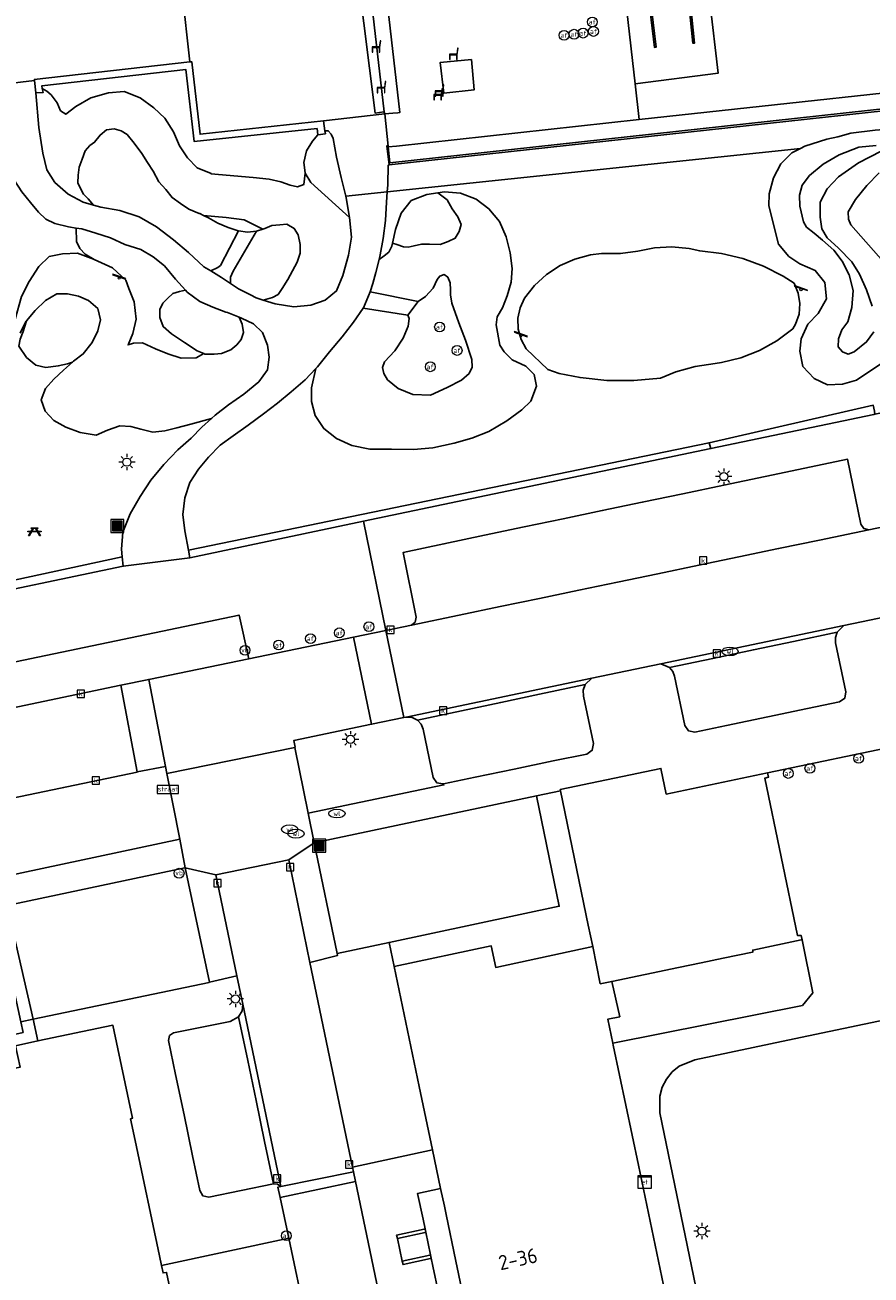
# Model space of a CAD drawing. Header units: metres. Extents: x 197147 to 199131, y 355511 to 356703.
# Tile 84 of 225: x 197853 to 197904, y 356222 to 356299. Entities that reach past the tile are written whole.
import ezdxf
from ezdxf.enums import TextEntityAlignment as Align

# ---------------------------------------------------------------- set-up
doc = ezdxf.new("R2010")
doc.units = ezdxf.units.M
for name, color, linetype in [('B-WE-GR-BEPLANTING_CULTUUR_HEESTERS-GV', 252, 'Continuous'), ('B-WE-GR-GRAS-GV', 252, 'Continuous'), ('B-WE-GR-GROENVOORZIENING-GV', 252, 'Continuous'), ('B-WE-GR-HAAG-GV', 252, 'GR-HAAG1'), ('B-WE-IE-MEUBILAIR_WEGMEUBILAIR-GV', 252, 'Continuous'), ('B-WE-IE-MEUBILAIR_WEGMEUBILAIR-S', 252, 'Continuous'), ('B-WE-IE-TERREINAFSCHEIDING_KUNSTMATIG_MUUR-GV', 252, 'IE-TERREINAFSCHEIDING-KUNSTMATIG-DICHT'), ('B-WE-KL-ET_LS_SR_KAST-S', 252, 'Continuous'), ('B-WE-OG-BEBOUWING-GV', 252, 'Continuous'), ('B-WE-OG-BEBOUWING_HUISNUMMER-T18', 252, 'Continuous'), ('B-WE-OG-TERREIN_ERF-GV', 252, 'Continuous'), ('B-WE-RI-HWA_KOLK-S', 253, 'Continuous'), ('B-WE-VH-GOOT-G', 253, 'Continuous'), ('B-WE-VH-ONVERHARD-GV', 253, 'Continuous'), ('B-WE-VH-VERHARDING_ASFALT-GV', 253, 'Continuous'), ('B-WE-VH-VERHARDING_BETONSTRAATSTEEN-GV', 253, 'Continuous'), ('B-WE-VH-VERHARDING_OPEN-GV', 253, 'Continuous'), ('B-WE-VH-VERHARDING_STRAATBAKSTEEN-GV', 253, 'Continuous'), ('B-WE-VH-VERHARDING_TEGEL-GV', 253, 'Continuous')]:
    doc.layers.add(name, color=color, linetype=linetype)
doc.styles.add('NLCS-ISO-M-T18', font='NLCS-ISO.ttf', dxfattribs={"height": 1.8})
doc.styles.add('NLCS-ISO-M200-T25', font='NLCS-ISO.ttf')
doc.linetypes.add('GR-HAAG1', pattern='A,6,[176,NLCS.SHX,S=0.125,R=0,X=0,Y=0],-2', length=8)
doc.linetypes.add('IE-TERREINAFSCHEIDING-KUNSTMATIG-DICHT', pattern='A,8,-1,[82,NLCS.SHX,S=0.75,R=90,X=0,Y=0],-1', length=10)

# ---------------------------------------------------------------- blocks, each defined once
blk = doc.blocks.new('BGT-AFVALBAK-SO')
at = {"linetype": 'ByBlock', "lineweight": 18}
h = blk.add_hatch(color=0, dxfattribs=at)
h.dxf.hatch_style = 1
h.paths.add_polyline_path([(-1.5, -1.5), (1.5, -1.5), (1.5, 1.5), (-1.5, 1.5)])
at = {"color": 0, "linetype": 'ByBlock', "lineweight": 18}
for points in [[(-2, -2), (2, -2), (2, 2), (-2, 2)], [(-1.5, -1.5), (1.5, -1.5), (1.5, 1.5), (-1.5, 1.5)]]:
    blk.add_lwpolyline(points, close=True, dxfattribs=at)
blk = doc.blocks.new('BGT-STRAATNAAMBORD-SO')
at = {"color": 0, "linetype": 'ByBlock', "lineweight": 18}
blk.add_lwpolyline([(-3.25, -1.25), (3.25, -1.25), (3.25, 1.25), (-3.25, 1.25)], close=True, dxfattribs=at)
at = {"color": 0, "linetype": 'ByBlock', "lineweight": 18, "style": 'NLCS-ISO-M-T18'}
blk.add_text('straat', height=1.5, dxfattribs=at).set_placement((0, 0.15), align=Align.MIDDLE_CENTER)
blk = doc.blocks.new('BGT-ELEKTRAKAST-SO')
at = {"color": 0, "linetype": 'ByBlock', "lineweight": 18}
for points in [[(-2, 2), (2, 2), (2, 1.68), (-2, 1.68)], [(-2, 1.52), (2, 1.52), (2, -2), (-2, -2)]]:
    blk.add_lwpolyline(points, close=True, dxfattribs=at)
at = {"color": 0, "linetype": 'ByBlock', "lineweight": 18, "style": 'NLCS-ISO-M-T18'}
blk.add_text('et', height=1.5, dxfattribs=at).set_placement((0, 0), align=Align.MIDDLE_CENTER)
blk = doc.blocks.new('BGT-AFSLUITPAAL-SO')
at = {"color": 0, "linetype": 'ByBlock', "lineweight": 18}
blk.add_circle((0, 0), 1.5, dxfattribs=at)
at = {"color": 0, "linetype": 'ByBlock', "lineweight": 18, "style": 'NLCS-ISO-M-T18'}
blk.add_text('af', height=1.5, dxfattribs=at).set_placement((0, 0), align=Align.MIDDLE_CENTER)
blk = doc.blocks.new('BGT-VERKEERSBORDPAAL-SO')
at = {"color": 0, "linetype": 'ByBlock', "lineweight": 18}
blk.add_circle((0, 0), 1.5, dxfattribs=at)
at = {"color": 0, "linetype": 'ByBlock', "lineweight": 18, "style": 'NLCS-ISO-M-T18'}
blk.add_text('vb', height=1.5, dxfattribs=at).set_placement((0, 0.13), align=Align.MIDDLE_CENTER)
blk = doc.blocks.new('BGT-LICHTMAST-SO')
at = {"color": 0, "linetype": 'ByBlock', "lineweight": 18}
for points in [[(-1.25, 0), (-2, 0)], [(-1.41, 1.41), (-0.88, 0.88)], [(0, 2), (0, 1.25)], [(0.88, 0.88), (1.41, 1.41)], [(2, 0), (1.25, 0)], [(-1.41, -1.41), (-0.88, -0.88)], [(0, -1.25), (0, -2)], [(0.88, -0.88), (1.41, -1.41)]]:
    blk.add_lwpolyline(points, dxfattribs=at)
blk.add_circle((0, 0), 1, dxfattribs=at)
blk = doc.blocks.new('BGT-KOLK-SO')
at = {"color": 0, "linetype": 'ByBlock', "lineweight": 18}
blk.add_lwpolyline([(-0.045, -0.045), (0.045, -0.045), (0.045, 0.045), (-0.045, 0.045)], close=True, dxfattribs=at)
at = {"color": 0, "linetype": 'ByBlock', "lineweight": 18, "style": 'NLCS-ISO-M-T18'}
blk.add_text('k', height=0.06, dxfattribs=at).set_placement((0, 0), align=Align.MIDDLE_CENTER)
blk = doc.blocks.new('BGT-WATERLEIDINGPUT-SO')
at = {"color": 0, "linetype": 'ByBlock', "lineweight": 18}
blk.add_ellipse((0, 0), major_axis=(2.5, 0), ratio=0.54, dxfattribs=at)
at = {"color": 0, "linetype": 'ByBlock', "lineweight": 18, "style": 'NLCS-ISO-M-T18'}
blk.add_text('wl', height=1.5, dxfattribs=at).set_placement((0, 0), align=Align.MIDDLE_CENTER)
blk = doc.blocks.new('BGT-ZITBANK-SO')
at = {"color": 0, "linetype": 'ByBlock', "lineweight": 18}
blk.add_lwpolyline([(-0.91, -1.63), (-0.91, -0.2), (1.09, -0.2), (1.09, -1.63), (1.29, -1.63), (1.29, -0.21), (1.54, 1.78), (1.33, 1.78), (1.11, 0), (-1.11, 0), (-1.11, -1.63)], close=True, dxfattribs=at)
blk = doc.blocks.new('BGT-PICKNICKTAFEL-SO')
at = {"color": 0, "linetype": 'ByBlock', "lineweight": 18}
for points in [[(-0.89, -0.2), (-1.64, -1.4), (-1.88, -1.4), (-1.12, -0.2), (-2, -0.2), (-2, 0), (-1, 0), (-0.5, 0.8), (-1, 0.8), (-1, 1), (1, 1), (1, 0.8), (0.5, 0.8), (1, 0), (2, 0), (2, -0.2), (1.12, -0.2), (1.88, -1.4), (1.64, -1.4), (0.89, -0.2)], [(-0.76, 0), (0.76, 0), (0.26, 0.8), (-0.26, 0.8)]]:
    blk.add_lwpolyline(points, close=True, dxfattribs=at)
blk = doc.blocks.new('BGT-SPEELVOORZIENING-SO')
at = {"color": 0, "linetype": 'ByBlock', "lineweight": 18}
blk.add_lwpolyline([(-2.04, 1.04), (1.96, -0.31), (2.03, -0.12), (-1.97, 1.23)], close=True, dxfattribs=at)
blk.add_circle((0, 0), 0.332, dxfattribs=at)

msp = doc.modelspace()

# ---------------------------------------------------------------- linework, layer by layer
at = {"layer": 'B-WE-GR-BEPLANTING_CULTUUR_HEESTERS-GV', "flags": 128}
for points in [[(197865.817, 356286.257), (197865.788, 356286.261), (197865.18, 356286.463), (197864.539, 356286.723), (197863.968, 356287.04), (197863.676, 356287.186), (197863.441, 356287.303), (197863.412, 356287.317), (197862.779, 356287.585), (197862.268, 356287.924), (197861.751, 356288.282), (197861.37, 356288.767), (197860.935, 356289.245), (197860.588, 356289.899), (197860.249, 356290.428), (197859.897, 356290.968), (197859.43, 356291.596), (197859.017, 356292.127), (197858.633, 356292.349), (197858.214, 356292.48), (197857.741, 356292.417), (197857.358, 356292.099), (197857.022, 356291.661), (197856.721, 356291.459), (197856.438, 356291.132), (197856.267, 356290.637), (197856.079, 356290.149), (197856.014, 356289.654), (197856.004, 356289.181), (197856.182, 356288.797), (197856.346, 356288.487), (197856.618, 356288.2), (197856.962, 356287.821), (197857.402, 356287.699), (197858.564, 356287.501), (197859.733, 356287.112), (197860.792, 356286.502), (197861.84, 356285.713), (197862.757, 356284.931), (197863.698, 356284.064), (197864.122, 356283.802), (197864.549, 356284.013), (197864.706, 356284.144), (197865.817, 356286.257)], [(197875.213, 356285.498), (197875.488, 356285.423), (197875.886, 356285.283), (197876.165, 356285.249), (197876.532, 356285.338), (197876.99, 356285.43), (197877.469, 356285.43), (197878.132, 356285.414), (197878.619, 356285.61), (197879.043, 356285.795), (197879.282, 356286.209), (197879.412, 356286.643), (197879.201, 356287.117), (197878.866, 356287.589), (197878.554, 356288.143), (197877.983, 356288.565), (197877.309, 356288.464), (197876.356, 356288.102), (197875.743, 356287.321), (197875.392, 356286.33), (197875.213, 356285.498)], [(197867.293, 356286.352), (197866.904, 356286.229), (197865.488, 356283.791), (197865.325, 356283.433), (197865.316, 356283.038), (197865.803, 356282.713), (197866.537, 356282.338), (197866.894, 356282.155), (197867.318, 356282.021), (197867.886, 356282.176), (197868.231, 356282.36), (197868.477, 356282.734), (197868.82, 356283.274), (197869.11, 356283.802), (197869.393, 356284.334), (197869.576, 356284.879), (197869.577, 356285.427), (197869.454, 356286.006), (197869.209, 356286.399), (197868.771, 356286.658), (197868.325, 356286.62), (197867.851, 356286.582), (197867.425, 356286.394), (197867.293, 356286.352)], [(197863.697, 356278.753), (197863.748, 356278.731), (197864.329, 356278.718), (197864.775, 356278.771), (197865.347, 356278.99), (197865.716, 356279.3), (197865.966, 356279.612), (197866.122, 356280.045), (197866.04, 356280.559), (197865.857, 356280.977), (197865.141, 356281.258), (197865.04, 356281.296), (197864.25, 356281.598), (197863.44, 356281.946), (197862.676, 356282.513), (197862.564, 356282.639), (197862.2, 356282.54), (197861.802, 356282.431), (197861.467, 356282.112), (197861.193, 356281.829), (197861.01, 356281.457), (197861, 356280.964), (197861.218, 356280.406), (197861.727, 356279.957), (197862.504, 356279.429), (197863.279, 356278.932), (197863.697, 356278.753)], [(197826.699, 356254.615), (197827.25, 356251.91), (197858.628, 356258.507), (197860.328, 356258.859), (197866.438, 356260.122), (197865.841, 356262.793), (197826.699, 356254.615)], [(197878.339, 356252.495), (197878.297, 356252.486), (197877.918, 356252.558), (197877.701, 356252.878), (197877.095, 356255.82), (197876.967, 356256.135), (197876.736, 356256.385), (197876.406, 356256.543), (197876.04, 356256.564), (197875.906, 356256.536), (197873.936, 356256.124), (197869.179, 356255.13), (197869.262, 356254.718), (197869.254, 356254.716), (197870.064, 356250.707), (197878.354, 356252.423), (197878.339, 356252.495)], [(197862.23, 356249.114), (197861.436, 356253.114), (197861.357, 356253.546), (197859.629, 356253.211), (197859.615, 356253.208), (197850.631, 356251.333), (197850.289, 356251.179), (197850.025, 356250.914), (197849.865, 356250.534), (197849.867, 356250.122), (197850.469, 356247.217), (197850.398, 356246.843), (197850.084, 356246.628), (197850.05, 356246.621), (197850.073, 356246.532), (197862.216, 356249.111), (197862.23, 356249.114)], [(197875.316, 356241.339), (197881.243, 356242.595), (197881.523, 356241.274), (197887.44, 356242.548), (197887.168, 356243.864), (197885.479, 356252.055), (197884.011, 356251.746), (197885.4, 356245.009), (197875.005, 356242.806)], [(197870.173, 356241.58), (197872.765, 356229.091), (197877.662, 356230.139), (197876.849, 356234.018), (197875.316, 356241.339), (197875.005, 356242.806), (197871.834, 356242.134), (197871.859, 356242.016), (197870.173, 356241.58)], [(197861.112, 356223.075), (197868.876, 356224.74), (197868.347, 356227.232), (197868.213, 356227.862), (197868.404, 356227.909), (197868.192, 356228.036), (197867.947, 356228.068), (197863.993, 356227.255), (197863.629, 356227.333), (197863.441, 356227.655), (197863.002, 356229.768), (197862.481, 356232.27), (197861.966, 356234.749), (197861.536, 356236.816), (197861.592, 356237.112), (197861.842, 356237.28), (197865.294, 356237.974), (197865.813, 356238.261), (197866.03, 356238.623), (197866.074, 356239.042), (197865.715, 356240.76), (197864.034, 356240.37), (197864.019, 356240.367), (197853.261, 356238.111), (197853.56, 356236.789), (197858.142, 356237.75), (197859.338, 356232.078), (197859.219, 356232.032), (197859.5, 356230.701), (197860.985, 356223.678), (197861.112, 356223.075)]]:
    msp.add_lwpolyline(points, dxfattribs=at)
at = {"layer": 'B-WE-GR-GRAS-GV', "flags": 128}
for points in [[(197870.652, 356292.107), (197870.613, 356292.497), (197863.092, 356291.713), (197862.583, 356296.105), (197853.798, 356295.115), (197853.828, 356294.946), (197854.11, 356294.773), (197854.369, 356294.554), (197854.736, 356294.061), (197854.946, 356293.588), (197855.257, 356293.37), (197855.866, 356293.851), (197856.795, 356294.366), (197857.877, 356294.683), (197858.83, 356294.76), (197859.803, 356294.378), (197860.646, 356293.766), (197861.304, 356293.131), (197861.839, 356292.297), (197862.21, 356291.434), (197862.703, 356290.708), (197863.286, 356290.097), (197864.137, 356289.762), (197864.128, 356289.736), (197866.706, 356289.513), (197867.691, 356289.412)], [(197853.828, 356294.946), (197853.873, 356294.696), (197853.428, 356294.685), (197853.62, 356292.554), (197853.859, 356291.004), (197854.094, 356289.976), (197854.582, 356289.209), (197855.401, 356288.482), (197856.324, 356287.999), (197856.962, 356287.821), (197856.618, 356288.2), (197856.346, 356288.487), (197856.182, 356288.797), (197856.004, 356289.181), (197856.014, 356289.654), (197856.079, 356290.149), (197856.267, 356290.637), (197856.438, 356291.132), (197856.721, 356291.459), (197857.022, 356291.661), (197857.358, 356292.099), (197857.741, 356292.417), (197858.214, 356292.48), (197858.633, 356292.349), (197859.017, 356292.127), (197859.43, 356291.596), (197859.897, 356290.968), (197860.249, 356290.428), (197860.588, 356289.899), (197860.935, 356289.245), (197861.37, 356288.767), (197861.751, 356288.282), (197862.268, 356287.924), (197862.779, 356287.585), (197863.412, 356287.317), (197863.441, 356287.303), (197863.676, 356287.186)], [(197904.695, 356292.391), (197903.213, 356292.215), (197902.42, 356292.001), (197901.74, 356291.84), (197900.404, 356291.421), (197900.127, 356291.28)], [(197871.092, 356292.351), (197871.116, 356292.18), (197870.652, 356292.107), (197870.328, 356291.722), (197869.957, 356291.135), (197869.799, 356290.42), (197869.888, 356289.796), (197869.888, 356289.781), (197870.228, 356289.205), (197872.583, 356287.071), (197872.385, 356288.265), (197872.36, 356288.363), (197872.073, 356289.507), (197871.786, 356290.754), (197871.596, 356291.897), (197871.461, 356292.157), (197871.288, 356292.365), (197871.092, 356292.351)], [(197898.193, 356287.781), (197898.222, 356288.502), (197898.479, 356289.481), (197898.94, 356290.338), (197899.596, 356291.011), (197900.127, 356291.28), (197874.89, 356288.628), (197874.889, 356288.628), (197874.843, 356288.007), (197874.781, 356286.879), (197874.644, 356285.779), (197874.47, 356284.785), (197874.402, 356284.509), (197874.71, 356284.719), (197874.994, 356284.953), (197875.172, 356285.308), (197875.213, 356285.498), (197875.392, 356286.33), (197875.743, 356287.321), (197876.356, 356288.102), (197877.309, 356288.464), (197877.983, 356288.565), (197878.395, 356288.627), (197879.363, 356288.547), (197880.333, 356288.187), (197881.108, 356287.603), (197881.753, 356286.813), (197882.158, 356285.877), (197882.411, 356284.902), (197882.524, 356283.962), (197882.452, 356283.112), (197882.22, 356282.278), (197881.937, 356281.561), (197881.61, 356280.994), (197881.555, 356280.516), (197881.764, 356279.277), (197882.031, 356278.855), (197882.53, 356278.368), (197883.357, 356277.985), (197883.864, 356277.49)], [(197904.609, 356280.084), (197904.167, 356279.474), (197903.419, 356278.857), (197903.036, 356278.712), (197902.695, 356278.857), (197902.427, 356279.167), (197902.447, 356279.668), (197902.65, 356280.209), (197903.024, 356280.69), (197903.274, 356281.565), (197903.343, 356282.615), (197903.103, 356283.57), (197902.682, 356284.407), (197902.167, 356285.073), (197901.469, 356285.681), (197900.97, 356286.112), (197900.509, 356286.482), (197900.316, 356286.806), (197900.085, 356287.764), (197900.082, 356288.42), (197900.238, 356289.048), (197900.678, 356289.623), (197901.512, 356290.33), (197902.5, 356290.886), (197903.686, 356291.37), (197904.745, 356291.465)], [(197905.057, 356291.119), (197903.666, 356290.403), (197902.445, 356289.553), (197901.756, 356288.825), (197901.328, 356288.009), (197901.333, 356287.089), (197901.434, 356286.382), (197901.765, 356285.817), (197902.459, 356285.2), (197903.259, 356284.355), (197903.744, 356283.6), (197904.162, 356282.655), (197904.508, 356281.645)], [(197855.891, 356286.422), (197855.427, 356286.496), (197854.587, 356286.698), (197854.046, 356286.972), (197853.6, 356287.389), (197853.11, 356287.988), (197852.579, 356288.631), (197852.079, 356289.393), (197851.665, 356290.177)], [(197869.888, 356289.781), (197869.8, 356289.085), (197869.417, 356288.931), (197868.96, 356289.034), (197868.394, 356289.242), (197867.691, 356289.412)], [(197905.207, 356284.366), (197903.21, 356286.624), (197903.074, 356286.974), (197903.045, 356287.414), (197903.494, 356288.161), (197904.178, 356289.016), (197904.929, 356289.79)], [(197851.094, 356288.972), (197850.763, 356287.668), (197850.571, 356286.573), (197850.477, 356285.387), (197850.771, 356283.027), (197851.025, 356281.892), (197851.443, 356280.934), (197852.118, 356280.352), (197852.169, 356280.868), (197852.56, 356282.244), (197853.022, 356283.163)], [(197877.983, 356288.565), (197878.554, 356288.143), (197878.866, 356287.589), (197879.201, 356287.117), (197879.412, 356286.643), (197879.282, 356286.209), (197879.043, 356285.795), (197878.619, 356285.61), (197878.132, 356285.414), (197877.469, 356285.43), (197876.99, 356285.43), (197876.532, 356285.338), (197876.165, 356285.249), (197875.886, 356285.283), (197875.488, 356285.423), (197875.213, 356285.498)], [(197865.817, 356286.257), (197866.352, 356286.177), (197866.904, 356286.229), (197867.293, 356286.352), (197866.163, 356286.916), (197865.061, 356287.057), (197863.676, 356287.186), (197863.968, 356287.04), (197864.539, 356286.723), (197865.18, 356286.463), (197865.788, 356286.261), (197865.817, 356286.257)], [(197867.293, 356286.352), (197867.425, 356286.394), (197867.851, 356286.582), (197868.325, 356286.62), (197868.771, 356286.658), (197869.209, 356286.399), (197869.454, 356286.006), (197869.577, 356285.427), (197869.576, 356284.879), (197869.393, 356284.334), (197869.11, 356283.802), (197868.82, 356283.274), (197868.477, 356282.734), (197868.231, 356282.36), (197867.886, 356282.176), (197867.318, 356282.021), (197868.039, 356281.793), (197869.191, 356281.608), (197870.217, 356281.708), (197871.11, 356282.013), (197871.801, 356282.58), (197872.185, 356283.521), (197872.536, 356284.761), (197872.706, 356285.866), (197872.583, 356287.071)], [(197898.193, 356287.781), (197898.799, 356285.432), (197899.411, 356284.693), (197900.101, 356284.242), (197901.035, 356283.821), (197901.624, 356283.106), (197901.713, 356282.095), (197901.214, 356281.204), (197900.576, 356280.557), (197900.175, 356279.661), (197900.083, 356278.912), (197900.282, 356277.975), (197900.964, 356277.233), (197901.777, 356276.85), (197902.692, 356276.897), (197903.556, 356277.138), (197905.042, 356278.132)], [(197863.697, 356278.753), (197863.279, 356278.932), (197862.504, 356279.429), (197861.727, 356279.957), (197861.218, 356280.406), (197861, 356280.964), (197861.01, 356281.457), (197861.193, 356281.829), (197861.467, 356282.112), (197861.802, 356282.431), (197862.2, 356282.54), (197862.564, 356282.639), (197861.968, 356283.31), (197861.289, 356284.107), (197860.589, 356284.672), (197859.846, 356285.12), (197858.864, 356285.412), (197857.992, 356285.817), (197857.089, 356286.115), (197856.241, 356286.366), (197855.891, 356286.422), (197855.92, 356285.593), (197856.128, 356285.181), (197856.436, 356284.827), (197856.998, 356284.505)], [(197864.167, 356274.791), (197864.391, 356274.988), (197865.189, 356275.621), (197866.138, 356276.285), (197867.056, 356277.036), (197867.59, 356277.774), (197867.681, 356278.531), (197867.58, 356279.272), (197867.277, 356280.039), (197866.729, 356280.578), (197865.985, 356280.927), (197865.857, 356280.977), (197866.04, 356280.559), (197866.122, 356280.045), (197865.966, 356279.612), (197865.716, 356279.3), (197865.347, 356278.99), (197864.775, 356278.771), (197864.329, 356278.718), (197863.748, 356278.731), (197863.697, 356278.753), (197863.218, 356278.5), (197862.302, 356278.474), (197861.491, 356278.743), (197860.735, 356279.04), (197859.951, 356279.418), (197859.389, 356279.391), (197859.067, 356279.284), (197859.354, 356279.98), (197859.556, 356280.858), (197859.437, 356281.91), (197859.106, 356282.74), (197858.938, 356283.248), (197858.107, 356284.001), (197856.998, 356284.505), (197856.958, 356284.523), (197855.982, 356284.881), (197855.067, 356284.854), (197854.245, 356284.682), (197853.609, 356284.084), (197853.022, 356283.163)], [(197883.063, 356279.622), (197882.886, 356280.257), (197882.866, 356280.915), (197883.004, 356281.559), (197883.286, 356282.139), (197883.896, 356282.916), (197884.624, 356283.584), (197885.45, 356284.127), (197886.352, 356284.529), (197887.307, 356284.781), (197887.974, 356284.862), (197889.148, 356284.865), (197890.193, 356285.004), (197891.226, 356285.218), (197892.279, 356285.274), (197893.329, 356285.17), (197893.981, 356285.023), (197895.313, 356284.868), (197896.616, 356284.556), (197897.874, 356284.091), (197899.067, 356283.479), (197899.738, 356283.05), (197899.995, 356282.454), (197900.098, 356281.813), (197900.042, 356281.167), (197899.831, 356280.553), (197899.665, 356280.263), (197898.685, 356279.538), (197897.619, 356278.948), (197896.485, 356278.502), (197895.303, 356278.208), (197894.93, 356278.149), (197893.709, 356277.976), (197892.52, 356277.646), (197891.582, 356277.262), (197889.948, 356277.111), (197888.308, 356277.12), (197886.676, 356277.289), (197885.399, 356277.535), (197884.701, 356277.793), (197883.388, 356279.049), (197883.063, 356279.622)], [(197874.402, 356284.509), (197874.204, 356283.711), (197874.011, 356283.033), (197873.847, 356282.523), (197876.776, 356281.936)], [(197876.453, 356276.251), (197877.526, 356276.223), (197878.549, 356276.681), (197879.433, 356277.139), (197879.896, 356277.537), (197880.075, 356277.937), (197880.056, 356278.403), (197879.676, 356279.582), (197879.272, 356280.633), (197878.843, 356281.84), (197878.75, 356282.336), (197878.763, 356282.657), (197878.738, 356283.082), (197878.594, 356283.422), (197878.374, 356283.577), (197878.104, 356283.486), (197877.943, 356283.277), (197877.708, 356282.757), (197877.228, 356282.253), (197876.776, 356281.936), (197876.147, 356281.094)], [(197852.863, 356280.764), (197853.397, 356281.38), (197854.031, 356281.995), (197854.713, 356282.416), (197855.357, 356282.404), (197856.047, 356282.257), (197856.642, 356281.993), (197857.227, 356281.506), (197857.374, 356280.816), (197857.225, 356280.15), (197856.863, 356279.439), (197856.327, 356278.733), (197855.727, 356278.285), (197855.673, 356278.237)], [(197876.453, 356276.251), (197875.559, 356276.623), (197874.913, 356277.156), (197874.676, 356277.547), (197874.609, 356277.907), (197874.736, 356278.257), (197875.356, 356278.924), (197875.858, 356279.699), (197876.172, 356280.425), (197876.231, 356280.894), (197876.147, 356281.094), (197873.432, 356281.539), (197872.824, 356280.666), (197872.148, 356279.789), (197871.364, 356278.856), (197870.639, 356277.945), (197870.538, 356277.84), (197870.262, 356276.66), (197870.263, 356275.835), (197870.489, 356274.985), (197871.012, 356274.177), (197871.803, 356273.574), (197872.736, 356273.149), (197873.838, 356272.914), (197875.157, 356272.915), (197876.495, 356272.9), (197877.677, 356273.004), (197878.972, 356273.278), (197880.07, 356273.588), (197881.092, 356273.997), (197882.19, 356274.654), (197883.113, 356275.32), (197883.659, 356275.858), (197884.013, 356276.762), (197883.864, 356277.49)], [(197852.659, 356280.114), (197852.863, 356280.764), (197852.825, 356280.72), (197852.477, 356280.008)], [(197827.214, 356259.558), (197858.713, 356266.343), (197858.663, 356266.826), (197858.754, 356267.85), (197859.193, 356268.974), (197859.807, 356270.031), (197860.459, 356271.032), (197861.247, 356271.977), (197862.102, 356272.885), (197862.915, 356273.596), (197863.575, 356274.27), (197864.167, 356274.791), (197862.892, 356274.44), (197862.034, 356274.229), (197861.317, 356274.046), (197860.584, 356273.966), (197859.836, 356274.141), (197859.234, 356274.307), (197858.563, 356274.338), (197857.813, 356274.081), (197857.121, 356273.782), (197856.143, 356273.946), (197855.261, 356274.264), (197854.521, 356274.675), (197853.999, 356275.242), (197853.758, 356275.939), (197854.022, 356276.628), (197854.536, 356277.2), (197855.125, 356277.748), (197855.673, 356278.237), (197855.363, 356278.125), (197854.803, 356278.002), (197854.052, 356277.904), (197853.432, 356278.048), (197852.861, 356278.52), (197852.384, 356279.216)], [(197870.538, 356277.84), (197869.877, 356277.158), (197869.026, 356276.414), (197868.194, 356275.738), (197867.335, 356275.086), (197866.393, 356274.391), (197865.486, 356273.742), (197864.691, 356273.167), (197863.983, 356272.438), (197863.367, 356271.694), (197862.828, 356270.878), (197862.535, 356269.95), (197862.413, 356268.932), (197862.53, 356267.938), (197862.746, 356266.761), (197894.554, 356273.314), (197904.573, 356275.6)], [(197875.005, 356242.806), (197885.4, 356245.009), (197884.011, 356251.746), (197870.427, 356248.886), (197871.834, 356242.134), (197875.005, 356242.806)], [(197853.261, 356238.111), (197864.019, 356240.367), (197864.034, 356240.37), (197862.55, 356247.358), (197862.537, 356247.355), (197851.688, 356245.069)], [(197852.512, 356237.954), (197853.261, 356238.111), (197851.688, 356245.069), (197850.978, 356244.919), (197852.512, 356237.954)], [(197909.68, 356206.312), (197909.813, 356208.834), (197909.944, 356211.293), (197910.074, 356213.745), (197910.216, 356216.414), (197914.67, 356216.159), (197915.042, 356216.317), (197915.144, 356216.709), (197914.33, 356220.619), (197916.787, 356221.091), (197919.335, 356221.58), (197919.729, 356221.656), (197915.862, 356240.287), (197899.358, 356236.83), (197893.675, 356235.64), (197892.728, 356235.246), (197892.3, 356234.897), (197891.944, 356234.46), (197891.685, 356233.96), (197891.536, 356233.428), (197891.552, 356232.403), (197896.844, 356206.773), (197909.638, 356205.53), (197909.68, 356206.312)], [(197852.512, 356237.954), (197852.655, 356237.306), (197851.392, 356237.03), (197851.537, 356236.365), (197852.187, 356236.501), (197853.56, 356236.789), (197853.261, 356238.111)]]:
    msp.add_lwpolyline(points, dxfattribs=at)
at = {"layer": 'B-WE-GR-GROENVOORZIENING-GV', "flags": 128}
for points in [[(197874.746, 356293.386), (197875.227, 356293.433), (197875.539, 356293.464), (197875.655, 356293.475), (197874.573, 356303.077), (197860.997, 356301.546), (197861.052, 356301.314), (197861.2, 356300.694), (197862.367, 356300.822), (197862.355, 356300.919), (197862.36, 356300.92), (197865.041, 356301.266), (197873.685, 356302.384), (197874.715, 356293.517), (197874.69, 356293.514), (197874.744, 356293.407), (197874.746, 356293.386)], [(197875.45, 356291.432), (197874.96, 356291.379), (197875.06, 356290.408), (197914.449, 356294.722), (197914.389, 356295.199), (197914.331, 356295.665), (197890.288, 356293.047), (197875.45, 356291.432)], [(197894.639, 356273.021), (197894.657, 356272.957), (197896.129, 356273.265), (197904.606, 356275.041), (197904.68, 356275.056), (197904.645, 356275.236), (197904.573, 356275.6), (197894.554, 356273.314), (197894.639, 356273.021)]]:
    msp.add_lwpolyline(points, dxfattribs=at)
at = {"layer": 'B-WE-GR-HAAG-GV', "flags": 128}
for points in [[(197862.831, 356266.296), (197873.443, 356268.517), (197894.657, 356272.957), (197894.639, 356273.021), (197894.554, 356273.314), (197862.746, 356266.761), (197862.831, 356266.296)], [(197827.214, 356259.558), (197827.294, 356259.191), (197858.771, 356265.776), (197858.713, 356266.343), (197827.214, 356259.558)]]:
    msp.add_lwpolyline(points, dxfattribs=at)
at = {"layer": 'B-WE-IE-MEUBILAIR_WEGMEUBILAIR-GV', "flags": 128}
msp.add_lwpolyline([(197880.042, 356296.712), (197878.129, 356296.539), (197878.34, 356294.651), (197880.202, 356294.86), (197880.042, 356296.712)], dxfattribs=at)
at = {"layer": 'B-WE-IE-TERREINAFSCHEIDING_KUNSTMATIG_MUUR-GV', "ltscale": 0.2, "flags": 128}
for points in [[(197893.312, 356300.082), (197893.566, 356297.704), (197893.666, 356297.714), (197893.411, 356300.094), (197893.312, 356300.082)], [(197891.028, 356299.806), (197890.928, 356299.799), (197891.211, 356297.451), (197891.31, 356297.462), (197891.028, 356299.806)], [(197862.841, 356296.562), (197853.339, 356295.484), (197853.346, 356295.422), (197853.428, 356294.685), (197853.873, 356294.696), (197853.828, 356294.946), (197853.798, 356295.115), (197862.583, 356296.105), (197863.092, 356291.713), (197870.613, 356292.497), (197870.652, 356292.107), (197871.116, 356292.18), (197871.092, 356292.351), (197871.008, 356292.961), (197863.466, 356292.152), (197862.958, 356296.575), (197862.841, 356296.562)], [(197877.248, 356225.109), (197877.205, 356225.313), (197877.158, 356225.303), (197875.465, 356224.931), (197875.516, 356224.736), (197877.201, 356225.099), (197877.248, 356225.109)], [(197877.536, 356223.513), (197877.58, 356223.523), (197877.538, 356223.722), (197877.494, 356223.712), (197875.811, 356223.343), (197875.862, 356223.137), (197877.536, 356223.513)]]:
    msp.add_lwpolyline(points, dxfattribs=at)
at = {"layer": 'B-WE-OG-BEBOUWING-GV', "flags": 128}
for points in [[(197897.206, 356242.217), (197897.229, 356242.222), (197897.213, 356242.336), (197900.177, 356242.961), (197900.227, 356242.971), (197900.168, 356243.23), (197899.944, 356243.229), (197897.955, 356252.838), (197898.17, 356252.892), (197898.119, 356253.162), (197891.929, 356251.865), (197891.604, 356253.429), (197885.461, 356252.141), (197885.479, 356252.055), (197887.168, 356243.864), (197887.44, 356242.548), (197887.907, 356240.284), (197888.602, 356240.428), (197892.684, 356241.277), (197894.069, 356241.565), (197895.405, 356241.843), (197897.206, 356242.217)], [(197887.44, 356242.548), (197881.523, 356241.274), (197881.243, 356242.595), (197875.316, 356241.339), (197876.849, 356234.018), (197877.662, 356230.139), (197878.155, 356227.789), (197878.384, 356226.698), (197878.489, 356226.196), (197879.088, 356223.338), (197879.432, 356221.693)], [(197891.76, 356221.887), (197890.229, 356229.208), (197888.697, 356236.529), (197888.672, 356236.65), (197888.366, 356238.113), (197889.096, 356238.269), (197888.602, 356240.428)], [(197862.036, 356219.689), (197861.418, 356222.659), (197861.208, 356222.622), (197861.112, 356223.075), (197860.985, 356223.678), (197859.5, 356230.701), (197859.219, 356232.032), (197859.338, 356232.078), (197858.142, 356237.75), (197853.56, 356236.789), (197852.187, 356236.501), (197852.475, 356235.19), (197851.259, 356234.936), (197846.54, 356233.95), (197847.002, 356231.699), (197846.337, 356231.561), (197846.74, 356229.447), (197847.474, 356229.592), (197847.761, 356228.238), (197847.881, 356227.671), (197849.248, 356221.216)]]:
    msp.add_lwpolyline(points, dxfattribs=at)
at = {"layer": 'B-WE-OG-TERREIN_ERF-GV', "flags": 128}
msp.add_lwpolyline([(197900.177, 356242.961), (197897.213, 356242.336), (197897.229, 356242.222), (197897.206, 356242.217), (197895.405, 356241.843), (197894.069, 356241.565), (197892.684, 356241.277), (197888.602, 356240.428), (197889.096, 356238.269), (197888.366, 356238.113), (197888.672, 356236.65), (197900.248, 356238.947), (197900.89, 356239.721), (197900.227, 356242.971), (197900.177, 356242.961)], dxfattribs=at)
at = {"layer": 'B-WE-VH-GOOT-G', "flags": 128}
for points in [[(197902.778, 356262.148), (197891.607, 356259.815)], [(197887.383, 356258.933), (197876.04, 356256.564)], [(197868.404, 356227.909), (197866.074, 356239.042)]]:
    msp.add_lwpolyline(points, dxfattribs=at)
at = {"layer": 'B-WE-VH-ONVERHARD-GV', "flags": 128}
for points in [[(197880.042, 356296.712), (197878.129, 356296.539), (197878.34, 356294.651), (197880.202, 356294.86), (197880.042, 356296.712)], [(197864.122, 356283.802), (197863.698, 356284.064), (197862.757, 356284.931), (197861.84, 356285.713), (197860.792, 356286.502), (197859.733, 356287.112), (197858.564, 356287.501), (197857.402, 356287.699), (197856.962, 356287.821), (197856.324, 356287.999), (197855.401, 356288.482), (197854.582, 356289.209), (197854.094, 356289.976), (197853.859, 356291.004), (197853.62, 356292.554), (197853.428, 356294.685), (197853.346, 356295.422), (197850.265, 356295.072)], [(197852.579, 356288.631), (197853.11, 356287.988), (197853.6, 356287.389), (197854.046, 356286.972), (197854.587, 356286.698), (197855.427, 356286.496), (197855.891, 356286.422), (197856.241, 356286.366), (197857.089, 356286.115), (197857.992, 356285.817), (197858.864, 356285.412), (197859.846, 356285.12), (197860.589, 356284.672), (197861.289, 356284.107), (197861.968, 356283.31), (197862.564, 356282.639), (197862.676, 356282.513), (197863.44, 356281.946), (197864.25, 356281.598), (197865.04, 356281.296), (197865.141, 356281.258), (197865.857, 356280.977), (197865.985, 356280.927), (197866.729, 356280.578), (197867.277, 356280.039), (197867.58, 356279.272), (197867.681, 356278.531), (197867.59, 356277.774), (197867.056, 356277.036), (197866.138, 356276.285), (197865.189, 356275.621), (197864.391, 356274.988), (197864.167, 356274.791), (197863.575, 356274.27), (197862.915, 356273.596), (197862.102, 356272.885), (197861.247, 356271.977), (197860.459, 356271.032), (197859.807, 356270.031), (197859.193, 356268.974), (197858.754, 356267.85), (197858.663, 356266.826), (197858.713, 356266.343)], [(197862.746, 356266.761), (197862.53, 356267.938), (197862.413, 356268.932), (197862.535, 356269.95), (197862.828, 356270.878), (197863.367, 356271.694), (197863.983, 356272.438), (197864.691, 356273.167), (197865.486, 356273.742), (197866.393, 356274.391), (197867.335, 356275.086), (197868.194, 356275.738), (197869.026, 356276.414), (197869.877, 356277.158), (197870.538, 356277.84), (197870.639, 356277.945), (197871.364, 356278.856), (197872.148, 356279.789), (197872.824, 356280.666), (197873.432, 356281.539), (197873.441, 356281.552), (197873.847, 356282.523), (197874.011, 356283.033), (197874.204, 356283.711), (197874.402, 356284.509), (197874.47, 356284.785), (197874.644, 356285.779), (197874.781, 356286.879), (197874.843, 356288.007), (197874.889, 356288.628), (197872.36, 356288.363), (197872.385, 356288.265), (197872.583, 356287.071), (197872.706, 356285.866), (197872.536, 356284.761), (197872.185, 356283.521), (197871.801, 356282.58), (197871.11, 356282.013), (197870.217, 356281.708), (197869.191, 356281.608), (197868.039, 356281.793), (197867.318, 356282.021), (197866.894, 356282.155), (197866.537, 356282.338), (197865.803, 356282.713), (197865.316, 356283.038)], [(197866.904, 356286.229), (197866.352, 356286.177), (197865.817, 356286.257), (197864.706, 356284.144), (197864.549, 356284.013), (197864.122, 356283.802), (197864.78, 356283.396), (197865.316, 356283.038), (197865.325, 356283.433), (197865.488, 356283.791), (197866.904, 356286.229)], [(197882.886, 356280.257), (197883.063, 356279.622), (197883.388, 356279.049), (197884.701, 356277.793), (197885.399, 356277.535), (197886.676, 356277.289), (197888.308, 356277.12), (197889.948, 356277.111), (197891.582, 356277.262), (197892.52, 356277.646), (197893.709, 356277.976), (197894.93, 356278.149), (197895.303, 356278.208), (197896.485, 356278.502), (197897.619, 356278.948), (197898.685, 356279.538), (197899.665, 356280.263), (197899.831, 356280.553), (197900.042, 356281.167), (197900.098, 356281.813), (197899.995, 356282.454), (197899.738, 356283.05), (197899.067, 356283.479), (197897.874, 356284.091), (197896.616, 356284.556), (197895.313, 356284.868), (197893.981, 356285.023), (197893.329, 356285.17), (197892.279, 356285.274), (197891.226, 356285.218), (197890.193, 356285.004), (197889.148, 356284.865), (197887.974, 356284.862), (197887.307, 356284.781), (197886.352, 356284.529), (197885.45, 356284.127), (197884.624, 356283.584), (197883.896, 356282.916), (197883.286, 356282.139), (197883.004, 356281.559), (197882.866, 356280.915), (197882.886, 356280.257)], [(197852.863, 356280.764), (197852.659, 356280.114), (197852.479, 356279.636), (197852.384, 356279.216), (197852.861, 356278.52), (197853.432, 356278.048), (197854.052, 356277.904), (197854.803, 356278.002), (197855.363, 356278.125), (197855.673, 356278.237), (197855.727, 356278.285), (197856.327, 356278.733), (197856.863, 356279.439), (197857.225, 356280.15), (197857.374, 356280.816), (197857.227, 356281.506), (197856.642, 356281.993), (197856.047, 356282.257), (197855.357, 356282.404), (197854.713, 356282.416), (197854.031, 356281.995), (197853.397, 356281.38), (197852.863, 356280.764)], [(197862.831, 356266.296), (197873.443, 356268.517), (197894.657, 356272.957), (197894.639, 356273.021), (197894.554, 356273.314), (197862.746, 356266.761), (197862.831, 356266.296)], [(197827.294, 356259.191), (197858.771, 356265.776), (197858.713, 356266.343), (197827.214, 356259.558), (197827.294, 356259.191)], [(197858.771, 356265.776), (197862.831, 356266.296)]]:
    msp.add_lwpolyline(points, dxfattribs=at)
at = {"layer": 'B-WE-VH-VERHARDING_ASFALT-GV', "flags": 128}
for points in [[(197945.771, 356276.625), (197904.306, 356267.995)], [(197904.306, 356267.995), (197901.298, 356267.368), (197898.798, 356266.848), (197896.374, 356266.344), (197893.92, 356265.833), (197891.427, 356265.314), (197888.966, 356264.802), (197886.589, 356264.307), (197884.2, 356263.81), (197881.79, 356263.308), (197879.296, 356262.79), (197876.367, 356262.18), (197874.813, 356261.853), (197875.906, 356256.536), (197876.04, 356256.564), (197887.383, 356258.933), (197891.607, 356259.815), (197902.778, 356262.148), (197914.926, 356264.685)], [(197813.278, 356243.54), (197823.625, 356245.699), (197830.11, 356247.052), (197831.903, 356247.426), (197850.631, 356251.333), (197859.615, 356253.208), (197859.629, 356253.211), (197858.628, 356258.507), (197827.25, 356251.91), (197793.692, 356244.854)], [(197872.765, 356229.091), (197870.173, 356241.58), (197868.874, 356247.839), (197864.423, 356246.934), (197865.715, 356240.76), (197866.074, 356239.042), (197868.404, 356227.909), (197872.826, 356228.799), (197872.765, 356229.091)]]:
    msp.add_lwpolyline(points, dxfattribs=at)
at = {"layer": 'B-WE-VH-VERHARDING_BETONSTRAATSTEEN-GV', "flags": 128}
for points in [[(197874.69, 356293.514), (197874.15, 356293.445), (197873.114, 356301.693), (197865.138, 356300.733), (197865.041, 356301.266), (197862.36, 356300.92), (197862.355, 356300.919), (197862.367, 356300.822), (197862.841, 356296.562), (197862.958, 356296.575), (197863.466, 356292.152), (197871.008, 356292.961), (197874.746, 356293.386), (197874.744, 356293.407), (197874.69, 356293.514)], [(197874.889, 356288.628), (197874.89, 356288.628), (197900.127, 356291.28), (197900.404, 356291.421), (197901.74, 356291.84), (197902.42, 356292.001), (197903.213, 356292.215), (197904.695, 356292.391), (197905.782, 356292.476), (197906.508, 356292.347), (197906.874, 356292.049), (197906.873, 356291.989), (197910.303, 356292.35), (197910.346, 356292.987), (197910.227, 356294.124), (197875.003, 356290.276), (197875.004, 356290.263)], [(197875.003, 356290.276), (197874.878, 356291.447), (197874.95, 356291.427), (197874.746, 356293.386)], [(197871.008, 356292.961), (197871.092, 356292.351), (197871.288, 356292.365), (197871.461, 356292.157), (197871.596, 356291.897), (197871.786, 356290.754), (197872.073, 356289.507), (197872.36, 356288.363), (197874.889, 356288.628), (197874.922, 356289.062), (197874.949, 356290.261), (197875.004, 356290.263)], [(197892.951, 356270.2), (197890.465, 356269.679), (197888.021, 356269.167), (197885.634, 356268.667), (197883.261, 356268.17), (197880.833, 356267.661), (197878.352, 356267.141), (197875.87, 356266.621), (197876.661, 356262.657), (197876.603, 356262.364), (197876.367, 356262.18), (197879.296, 356262.79), (197881.79, 356263.308), (197884.2, 356263.81), (197886.589, 356264.307), (197888.966, 356264.802), (197891.427, 356265.314), (197893.92, 356265.833), (197896.374, 356266.344), (197898.798, 356266.848), (197901.298, 356267.368), (197904.306, 356267.995), (197903.993, 356268.07), (197903.817, 356268.34), (197903.004, 356272.306), (197900.394, 356271.759), (197897.977, 356271.253), (197895.452, 356270.724), (197892.951, 356270.2)], [(197902.363, 356261.741), (197902.778, 356262.148), (197891.607, 356259.815), (197892.13, 356259.595), (197894.772, 356260.149), (197897.261, 356260.671), (197899.704, 356261.183), (197902.363, 356261.741)], [(197892.13, 356259.595), (197892.331, 356259.356), (197892.444, 356259.064), (197893.06, 356256.053), (197893.283, 356255.724), (197893.673, 356255.649), (197895.616, 356256.055), (197898.132, 356256.58), (197900.552, 356257.085), (197902.519, 356257.496), (197902.839, 356257.715), (197902.911, 356258.096), (197902.274, 356261.103), (197902.263, 356261.43), (197902.363, 356261.741)], [(197884.2, 356257.963), (197886.983, 356258.552), (197887.383, 356258.933), (197876.04, 356256.564), (197876.406, 356256.543), (197876.736, 356256.385), (197879.429, 356256.955), (197881.822, 356257.461), (197884.2, 356257.963)], [(197876.736, 356256.385), (197876.967, 356256.135), (197877.095, 356255.82), (197877.701, 356252.878), (197877.918, 356252.558), (197878.297, 356252.486), (197878.339, 356252.495), (197880.259, 356252.893), (197882.638, 356253.387), (197885.036, 356253.885), (197887.077, 356254.308), (197887.418, 356254.54), (197887.493, 356254.946), (197886.871, 356257.846), (197886.861, 356258.209), (197886.983, 356258.552)], [(197865.813, 356238.261), (197866.373, 356235.586), (197866.883, 356233.152), (197867.406, 356230.651), (197867.947, 356228.068), (197868.192, 356228.036), (197868.404, 356227.909), (197866.074, 356239.042), (197866.03, 356238.623), (197865.813, 356238.261)], [(197865.813, 356238.261), (197865.294, 356237.974), (197861.842, 356237.28), (197861.592, 356237.112), (197861.536, 356236.816), (197861.966, 356234.749), (197862.481, 356232.27), (197863.002, 356229.768), (197863.441, 356227.655), (197863.629, 356227.333), (197863.993, 356227.255), (197867.947, 356228.068)]]:
    msp.add_lwpolyline(points, dxfattribs=at)
at = {"layer": 'B-WE-VH-VERHARDING_OPEN-GV', "flags": 128}
for points in [[(197854.139, 356330.442), (197859.878, 356306.259), (197859.962, 356306.294), (197860.568, 356303.698), (197860.877, 356301.532), (197860.997, 356301.546), (197874.573, 356303.077), (197875.655, 356293.475), (197875.539, 356293.464), (197875.227, 356293.433), (197874.746, 356293.386), (197874.95, 356291.427), (197874.878, 356291.447), (197875.003, 356290.276), (197910.227, 356294.124), (197910.219, 356294.205), (197914.454, 356294.68), (197914.449, 356294.722), (197875.06, 356290.408), (197874.96, 356291.379), (197875.45, 356291.432), (197890.288, 356293.047)], [(197893.411, 356300.094), (197893.666, 356297.714), (197893.566, 356297.704), (197893.312, 356300.082), (197892.762, 356305.224), (197890.407, 356304.959), (197891.028, 356299.806), (197891.31, 356297.462), (197891.211, 356297.451), (197890.928, 356299.799), (197889.535, 356299.695), (197890.042, 356295.222), (197895.103, 356295.874), (197894.605, 356300.233), (197893.411, 356300.094)], [(197865.041, 356301.266), (197865.138, 356300.733), (197873.114, 356301.693), (197874.15, 356293.445), (197874.69, 356293.514), (197874.715, 356293.517), (197873.685, 356302.384), (197865.041, 356301.266)], [(197890.042, 356295.222), (197890.288, 356293.047), (197914.331, 356295.665), (197914.389, 356295.199), (197914.449, 356294.722), (197917.363, 356295.004), (197917.312, 356295.517), (197916.943, 356299.269)], [(197880.042, 356296.712), (197880.202, 356294.86), (197878.34, 356294.651), (197878.129, 356296.539), (197880.042, 356296.712)], [(197876.147, 356281.094), (197876.776, 356281.936), (197873.847, 356282.523), (197873.441, 356281.552), (197873.432, 356281.539), (197876.147, 356281.094)], [(197877.538, 356223.722), (197877.58, 356223.523), (197877.681, 356223.041), (197878.022, 356221.414), (197879.432, 356221.693), (197879.088, 356223.338), (197878.489, 356226.196), (197878.384, 356226.698), (197878.155, 356227.789), (197876.75, 356227.485), (197877.082, 356225.898), (197877.205, 356225.313), (197877.248, 356225.109)], [(197875.811, 356223.343), (197877.494, 356223.712), (197877.538, 356223.722), (197877.248, 356225.109), (197877.201, 356225.099), (197875.516, 356224.736), (197875.811, 356223.343)]]:
    msp.add_lwpolyline(points, dxfattribs=at)
at = {"layer": 'B-WE-VH-VERHARDING_STRAATBAKSTEEN-GV', "flags": 128}
for points in [[(197872.841, 356261.445), (197866.438, 356260.122), (197860.328, 356258.859)], [(197873.936, 356256.124), (197875.906, 356256.536), (197874.813, 356261.853), (197872.841, 356261.445), (197873.936, 356256.124)], [(197861.357, 356253.546), (197860.328, 356258.859), (197858.628, 356258.507), (197859.629, 356253.211), (197861.357, 356253.546)], [(197861.357, 356253.546), (197861.436, 356253.114), (197869.254, 356254.716), (197869.262, 356254.718), (197869.179, 356255.13), (197873.936, 356256.124)]]:
    msp.add_lwpolyline(points, dxfattribs=at)
at = {"layer": 'B-WE-VH-VERHARDING_TEGEL-GV', "flags": 128}
for points in [[(197853.346, 356295.422), (197853.339, 356295.484), (197862.841, 356296.562), (197862.367, 356300.822), (197861.2, 356300.694), (197860.082, 356300.571), (197859.692, 356302.595), (197858.181, 356302.455), (197856.108, 356302.271), (197852.687, 356301.945), (197848.043, 356294.889), (197847.994, 356294.814), (197849.079, 356294.937), (197850.265, 356295.072), (197853.346, 356295.422)], [(197945.288, 356278.921), (197926.51, 356275.029), (197925.408, 356274.801), (197924.946, 356279.056), (197920.131, 356278.234), (197904.68, 356275.056), (197904.606, 356275.041), (197896.129, 356273.265), (197894.657, 356272.957), (197873.443, 356268.517)], [(197874.813, 356261.853), (197876.367, 356262.18), (197876.603, 356262.364), (197876.661, 356262.657), (197875.87, 356266.621), (197878.352, 356267.141), (197880.833, 356267.661), (197883.261, 356268.17), (197885.634, 356268.667), (197888.021, 356269.167), (197890.465, 356269.679), (197892.951, 356270.2), (197895.452, 356270.724), (197897.977, 356271.253), (197900.394, 356271.759), (197903.004, 356272.306), (197903.817, 356268.34), (197903.993, 356268.07), (197904.306, 356267.995), (197945.771, 356276.625)], [(197793.692, 356244.854), (197827.25, 356251.91), (197826.699, 356254.615), (197865.841, 356262.793), (197866.438, 356260.122), (197872.841, 356261.445), (197874.813, 356261.853), (197873.443, 356268.517), (197862.831, 356266.296), (197858.771, 356265.776), (197827.294, 356259.191), (197824.934, 356258.697), (197825.259, 356256.542), (197821.326, 356255.713), (197821.841, 356253.133), (197819.736, 356252.69), (197790.856, 356246.615)], [(197914.926, 356264.685), (197902.778, 356262.148), (197902.363, 356261.741), (197902.263, 356261.43), (197902.274, 356261.103), (197902.911, 356258.096), (197902.839, 356257.715), (197902.519, 356257.496), (197900.552, 356257.085), (197898.132, 356256.58), (197895.616, 356256.055), (197893.673, 356255.649), (197893.283, 356255.724), (197893.06, 356256.053), (197892.444, 356259.064), (197892.331, 356259.356), (197892.13, 356259.595), (197891.607, 356259.815), (197887.383, 356258.933), (197886.983, 356258.552), (197886.861, 356258.209), (197886.871, 356257.846), (197887.493, 356254.946), (197887.418, 356254.54), (197887.077, 356254.308), (197885.036, 356253.885), (197882.638, 356253.387), (197880.259, 356252.893), (197878.339, 356252.495), (197878.354, 356252.423), (197870.064, 356250.707)], [(197870.427, 356248.886), (197884.011, 356251.746), (197885.479, 356252.055), (197885.461, 356252.141), (197891.604, 356253.429), (197891.929, 356251.865), (197898.119, 356253.162), (197906.332, 356254.872), (197908.625, 356255.341), (197908.303, 356256.938), (197908.251, 356257.193), (197909.993, 356257.554), (197911.735, 356257.914), (197911.784, 356257.682), (197912.115, 356256.097), (197914.402, 356256.569)], [(197870.427, 356248.886), (197870.064, 356250.707), (197869.254, 356254.716), (197861.436, 356253.114), (197862.23, 356249.114), (197862.55, 356247.358)], [(197898.119, 356253.162), (197898.17, 356252.892), (197897.955, 356252.838), (197899.944, 356243.229), (197900.168, 356243.23), (197900.227, 356242.971), (197900.89, 356239.721), (197900.248, 356238.947), (197888.672, 356236.65), (197888.697, 356236.529), (197890.229, 356229.208), (197891.76, 356221.887)], [(197862.23, 356249.114), (197862.216, 356249.111), (197850.073, 356246.532)], [(197868.874, 356247.839), (197870.173, 356241.58), (197871.859, 356242.016), (197871.834, 356242.134), (197870.427, 356248.886), (197868.874, 356247.839)], [(197808.023, 356234.261), (197816.249, 356235.998), (197818.524, 356236.485), (197818.195, 356238.09), (197818.145, 356238.333), (197819.892, 356238.684), (197821.639, 356239.034), (197821.687, 356238.808), (197822.026, 356237.219), (197824.322, 356237.681), (197832.537, 356239.423), (197838.706, 356240.703), (197838.716, 356240.705), (197838.38, 356242.279), (197844.517, 356243.572), (197850.978, 356244.919), (197851.688, 356245.069), (197862.537, 356247.355), (197862.55, 356247.358)], [(197864.034, 356240.37), (197865.715, 356240.76), (197864.423, 356246.934), (197862.55, 356247.358), (197864.034, 356240.37)], [(197864.423, 356246.934), (197868.874, 356247.839)], [(197896.844, 356206.773), (197891.552, 356232.403), (197891.536, 356233.428), (197891.685, 356233.96), (197891.944, 356234.46), (197892.3, 356234.897), (197892.728, 356235.246), (197893.675, 356235.64), (197899.358, 356236.83), (197915.862, 356240.287), (197919.729, 356221.656)], [(197878.022, 356221.414), (197877.681, 356223.041), (197877.58, 356223.523), (197877.536, 356223.513), (197875.862, 356223.137), (197875.811, 356223.343), (197875.516, 356224.736), (197875.465, 356224.931), (197877.158, 356225.303), (197877.205, 356225.313), (197877.082, 356225.898), (197876.75, 356227.485), (197878.155, 356227.789), (197877.662, 356230.139), (197872.765, 356229.091), (197872.826, 356228.799), (197872.958, 356228.207), (197874.82, 356219.23)], [(197872.826, 356228.799), (197868.404, 356227.909), (197868.213, 356227.862), (197868.347, 356227.232), (197872.958, 356228.207)], [(197868.347, 356227.232), (197868.876, 356224.74), (197869.915, 356219.819), (197870.365, 356217.7), (197870.533, 356217.732), (197870.663, 356217.759)], [(197868.876, 356224.74), (197861.112, 356223.075), (197861.208, 356222.622), (197861.418, 356222.659), (197862.036, 356219.689), (197861.826, 356219.636), (197862.132, 356218.174), (197865.303, 356218.844), (197869.915, 356219.819)]]:
    msp.add_lwpolyline(points, dxfattribs=at)

# ---------------------------------------------------------------- block references
at = {"layer": 'B-WE-IE-MEUBILAIR_WEGMEUBILAIR-S'}
for name, p, xscale, yscale, zscale in [('BGT-AFSLUITPAAL-SO', (197887.422, 356299.007), 0.2, 0.2, 0.2), ('BGT-AFSLUITPAAL-SO', (197885.697, 356298.19), 0.2, 0.2, 0.2), ('BGT-AFSLUITPAAL-SO', (197886.308, 356298.257), 0.2, 0.2, 0.2), ('BGT-AFSLUITPAAL-SO', (197886.857, 356298.324), 0.2, 0.2, 0.2), ('BGT-AFSLUITPAAL-SO', (197887.492, 356298.428), 0.2, 0.2, 0.2), ('BGT-ZITBANK-SO', (197874.188, 356297.495), 0.2, 0.2, 0.2), ('BGT-ZITBANK-SO', (197878.913, 356297.044), 0.2, 0.2, 0.2), ('BGT-ZITBANK-SO', (197874.498, 356295.014), 0.2, 0.2, 0.2), ('BGT-ZITBANK-SO', (197877.956, 356294.572), 0.2, 0.2, 0.2), ('BGT-ZITBANK-SO', (197878.047, 356294.809), 0.2, 0.2, 0.2), ('BGT-SPEELVOORZIENING-SO', (197858.521, 356283.359), 0.2, 0.2, 0.2), ('BGT-SPEELVOORZIENING-SO', (197900.162, 356282.663), 0.2, 0.2, 0.2), ('BGT-AFSLUITPAAL-SO', (197878.089, 356280.381), 0.2, 0.2, 0.2), ('BGT-SPEELVOORZIENING-SO', (197883.055, 356279.851), 0.2, 0.2, 0.2), ('BGT-AFSLUITPAAL-SO', (197879.161, 356278.949), 0.2, 0.2, 0.2), ('BGT-AFSLUITPAAL-SO', (197877.52, 356277.952), 0.2, 0.2, 0.2), ('BGT-LICHTMAST-SO', (197858.991, 356272.13), 0.25, 0.25, 0.25), ('BGT-LICHTMAST-SO', (197895.448, 356271.249), 0.25, 0.25, 0.25), ('BGT-PICKNICKTAFEL-SO', (197853.35, 356267.911), 0.2, 0.2, 0.2), ('BGT-AFVALBAK-SO', (197858.414, 356268.229), 0.2, 0.2, 0.2), ('BGT-AFSLUITPAAL-SO', (197871.965, 356261.706), 0.2, 0.2, 0.2), ('BGT-AFSLUITPAAL-SO', (197873.771, 356262.08), 0.2, 0.2, 0.2), ('BGT-AFSLUITPAAL-SO', (197868.259, 356260.962), 0.2, 0.2, 0.2), ('BGT-AFSLUITPAAL-SO', (197870.205, 356261.355), 0.2, 0.2, 0.2), ('BGT-VERKEERSBORDPAAL-SO', (197866.207, 356260.64), 0.2, 0.2, 0.2), ('BGT-WATERLEIDINGPUT-SO', (197895.826, 356260.572), 0.2, 0.2, 0.2), ('BGT-LICHTMAST-SO', (197872.65, 356255.2), 0.25, 0.25, 0.25), ('BGT-AFSLUITPAAL-SO', (197903.682, 356254.042), 0.2, 0.2, 0.2), ('BGT-AFSLUITPAAL-SO', (197900.705, 356253.436), 0.2, 0.2, 0.2), ('BGT-AFSLUITPAAL-SO', (197899.385, 356253.122), 0.2, 0.2, 0.2), ('BGT-STRAATNAAMBORD-SO', (197861.486, 356252.144), 0.2, 0.2, 0.2), ('BGT-WATERLEIDINGPUT-SO', (197871.817, 356250.673), 0.2, 0.2, 0.2), ('BGT-WATERLEIDINGPUT-SO', (197868.938, 356249.711), 0.2, 0.2, 0.2), ('BGT-WATERLEIDINGPUT-SO', (197869.316, 356249.442), 0.2, 0.2, 0.2), ('BGT-AFVALBAK-SO', (197870.735, 356248.712), 0.2, 0.2, 0.2), ('BGT-VERKEERSBORDPAAL-SO', (197862.181, 356247.029), 0.2, 0.2, 0.2), ('BGT-LICHTMAST-SO', (197865.621, 356239.354), 0.25, 0.25, 0.25), ('BGT-LICHTMAST-SO', (197894.116, 356225.177), 0.25, 0.25, 0.25), ('BGT-AFSLUITPAAL-SO', (197868.734, 356224.898), 0.2, 0.2, 0.2)]:
    msp.add_blockref(name, p, dxfattribs=dict(at, xscale=xscale, yscale=yscale, zscale=zscale))
at = {"layer": 'B-WE-KL-ET_LS_SR_KAST-S', "xscale": 0.2, "yscale": 0.2, "zscale": 0.2}
msp.add_blockref('BGT-ELEKTRAKAST-SO', (197890.61, 356228.181), dxfattribs=at)
at = {"layer": 'B-WE-RI-HWA_KOLK-S', "xscale": 5, "yscale": 5, "zscale": 5}
for p in [(197894.189, 356266.116), (197875.095, 356261.899), (197895.016, 356260.451), (197856.175, 356257.982), (197878.301, 356256.956), (197857.103, 356252.696), (197868.966, 356247.398), (197864.528, 356246.421), (197872.559, 356229.253), (197868.174, 356228.39)]:
    msp.add_blockref('BGT-KOLK-SO', p, dxfattribs=at)

# ---------------------------------------------------------------- texts
at = {"layer": 'B-WE-OG-BEBOUWING_HUISNUMMER-T18', "insert": (197882.875, 356223.473), "char_height": 0.9, "attachment_point": 5, "rotation": 12.3, "style": 'NLCS-ISO-M200-T25'}
msp.add_mtext('2-36', dxfattribs=at)

doc.saveas('drawing.dxf')
